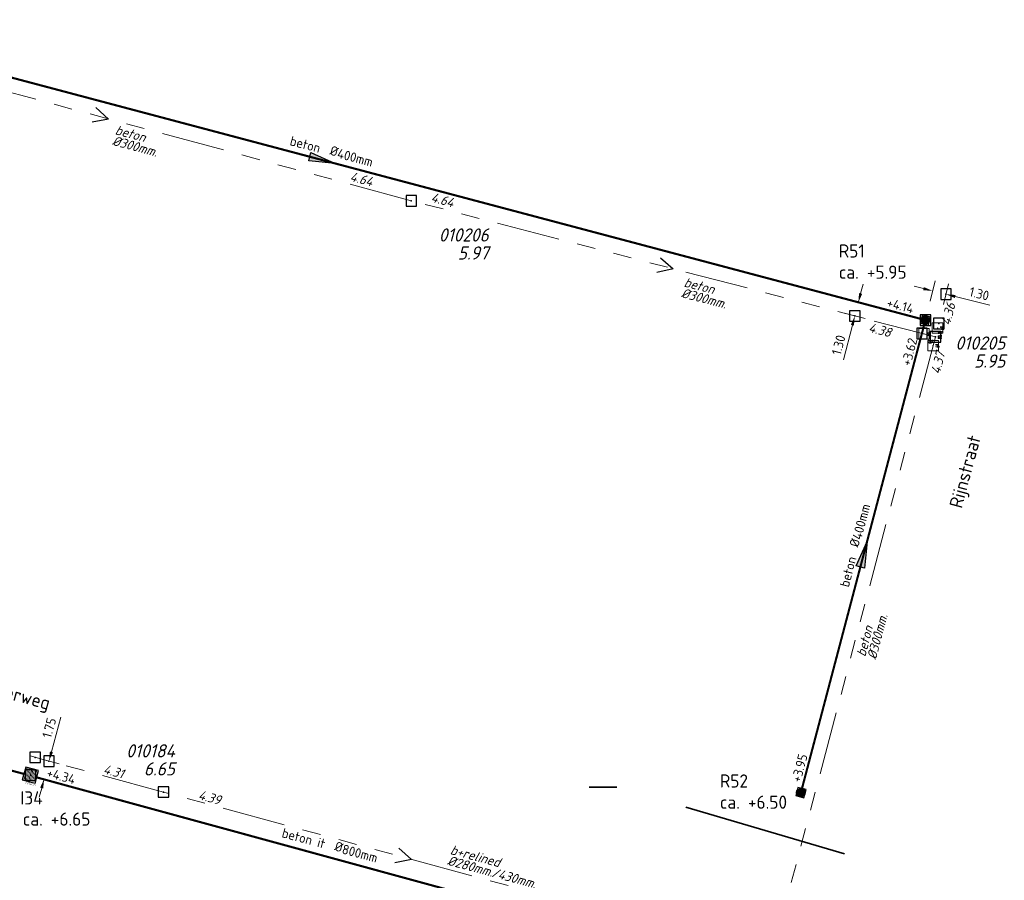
# Model space of a CAD drawing. Header units: metres. Extents: x 151924 to 154502, y 462248 to 463878.
# Tile 17 of 31: x 153563 to 153656, y 463506 to 463587. Entities that reach past the tile are written whole.
import ezdxf
from ezdxf.enums import TextEntityAlignment as Align
from ezdxf.lldxf.tags import DXFTag

# ---------------------------------------------------------------- set-up
doc = ezdxf.new("R2010")
doc.units = ezdxf.units.M
doc.header["$PDMODE"] = 64
doc.header["$PDSIZE"] = 1
for name, pattern in [('RI-GWA-SO', [18.45, 6, -1.8, 1.75, -1.8, 1.75, -1.8, 1.75, -1.8]), ('RI-HWA_BETON-SO', [11.4, 9, -2.4]), ('RI-ITR_BETON-SO', [11.4, 9, -2.4])]:
    doc.linetypes.add(name, pattern=pattern)
doc.layers.get('0').update_dxf_attribs({"linetype": 'CONTINUOUS'})
for name, color, linetype, lineweight in [('B-OI-RI-GWA-MATERIAAL-T18', 11, 'CONTINUOUS', 18), ('B-OI-RI-GWA-PUTDEKSELHOOGTE-T25', 11, 'CONTINUOUS', 25), ('B-OI-RI-GWA_BOB-T18', 11, 'CONTINUOUS', 18), ('B-OI-RI-GWA_BOB-T18-INGEMETEN', 200, 'CONTINUOUS', 18), ('B-OI-RI-GWA_DIAMETER-HOOGTE-T18', 11, 'CONTINUOUS', 18), ('B-OI-RI-GWA_DIAMETER-T18', 11, 'CONTINUOUS', 18), ('B-OI-RI-GWA_PUTNUMMER-T25', 11, 'CONTINUOUS', 18), ('B-OI-RI-GWA_RIOOLPUT-S', 11, 'CONTINUOUS', 25), ('B-OI-RI-GWA_TRANSPORTLEIDING_BETON_300-G', 11, 'RI-GWA-SO', 18), ('B-OI-RI-GWA_TRANSPORTLEIDING_BETON_EI_300X450-G', 11, 'RI-GWA-SO', 18), ('B-OI-RI-STROOMRICHTING-S', 252, 'CONTINUOUS', 25), ('B-RO-OG-TOPOGRAFIE-T18', 2, 'CONTINUOUS', 18), ('N-OI-RI-HWA_PUTDEKSELHOOGTE-T25', 154, 'CONTINUOUS', 25), ('N-OI-RI-HWA_PUTNUMMER-T25', 154, 'CONTINUOUS', 18), ('N-OI-RI-HWA_RIOOLLEIDING_BETON_400-G', 154, 'RI-HWA_BETON-SO', 35), ('N-OI-RI-HWA_RIOOLPUT_INSPECTIEPUT-S', 154, 'CONTINUOUS', 25), ('N-OI-RI-HWA_STROOMRICHTING-S', 154, 'CONTINUOUS', 25), ('N-OI-RI-ITR_PUTDEKSELHOOGTE-T25', 136, 'CONTINUOUS', 25), ('N-OI-RI-ITR_PUTNUMMER-T25', 136, 'CONTINUOUS', 25), ('N-OI-RI-ITR_RIOOLLEIDING_BETON_800-G', 136, 'RI-ITR_BETON-SO', 35), ('N-OI-RI-ITR_RIOOLPUT_INSPECTIEPUT-S', 136, 'CONTINUOUS', 25), ('N-OI-RI-ITR_STROOMRICHTING-S', 136, 'CONTINUOUS', 25), ('N-OI-RI-M', 1, 'CONTINUOUS', 18), ('N-OI-RI-PERSLEIDING_BOB-G', 210, 'RI-PERS', 35), ('N-RO-KG-GRENS_WERK-G', 7, 'XX-WERKGRENS', 35)]:
    doc.layers.add(name, color=color, linetype=linetype, lineweight=lineweight)
for name, color, linetype, lineweight, plot in [('CALQUE_PTTOPO_ALT', 1, 'CONTINUOUS', 0, False), ('CALQUE_PTTOPO_MAT', 7, 'CONTINUOUS', 0, False), ('PTTOPO', 7, 'CONTINUOUS', 0, False)]:
    doc.layers.add(name, color=color, linetype=linetype, lineweight=lineweight, plot=plot)
doc.layers.add('VSI-MEETING-18-1-2022', color=7, linetype='CONTINUOUS')
doc.layers.get('0').freeze()
doc.styles.add('NLCS-ISO', font='NLCS-ISO.ttf')
doc.styles.add('NLCS-ISO-M200-T18', font='NLCS-ISO.ttf', dxfattribs={"height": 0.36})
doc.styles.add('NLCS-ISO-M500-T18', font='NLCS-ISO.ttf', dxfattribs={"height": 0.9})
doc.styles.add('NLCS-ISO-M500-T18_CURSIEF', font='NLCS-ISO.ttf', dxfattribs={"oblique": 15, "height": 0.9})
doc.styles.add('NLCS-ISO-M500-T25', font='NLCS-ISO.ttf', dxfattribs={"height": 1.25})
doc.styles.add('NLCS-ISO-M500-T25_CURSIEF', font='NLCS-ISO.ttf', dxfattribs={"oblique": 15, "height": 1.25})
doc.styles.add('Style-STANDARD', font='STANDARD.shx')
tags = doc.linetypes.add('RI-PERS', pattern='A,7,-2,["P",Standard,S=1.8,R=0,X=-0.5,Y=-0.9],-2,7,-2,[102,NLCS.SHX,S=1,R=180,X=0,Y=0],-2', length=22).pattern_tags.tags
tags[6] = DXFTag(74, 10)
doc.linetypes.add('XX-WERKGRENS', pattern='A,0,[137,NLCS.SHX,S=0.1,R=0,X=-1.1,Y=-1.35],-6', length=6)
doc.dimstyles.new('NLCS-M500-T18-PIJL_L2_H2', dxfattribs={"dimscale": 0.5, "dimtxt": 2.5, "dimasz": 1.8, "dimexe": 2, "dimexo": 2, "dimgap": 0.7, "dimtad": 1, "dimzin": 0, "dimdsep": 46, "dimtxsty": 'NLCS-ISO-M500-T18', "dimcen": 0, "dimdle": 2, "dimclrd": 256, "dimclre": 256, "dimclrt": 256, "dimazin": 0, "dimtfac": 1, "dimtdec": 3, "dimtofl": 0, "dimtmove": 0, "dimatfit": 3, "dimfxl": 2, "dimfxlon": 1, "dimtfillclr": 256, "dimtolj": 1, "dimtzin": 0, "dimlwd": -1, "dimlwe": -1, "dimarcsym": 0})

# ---------------------------------------------------------------- blocks, each defined once
blk = doc.blocks.new('*U40')
at = {"ltscale": 0.1, "insert": (2.43, 1.32), "char_height": 1.8, "attachment_point": 9, "style": 'NLCS-ISO'}
blk.add_mtext_dynamic_manual_height_columns('%%C', width=3.1412, gutter_width=1.8, heights=[0], dxfattribs=at)
at = {"ltscale": 0.1, "style": 'NLCS-ISO'}
for tag, p in [('BOBL', (-49.94, 0)), ('MAT', (-1, 0.6))]:
    blk.add_attdef(tag, text='', height=1.8, dxfattribs=at).set_placement(p, align=Align.BOTTOM_RIGHT)
for tag, p in [('DIA', (2.43, 0.6)), ('BOBR', (50.02, 0))]:
    blk.add_attdef(tag, text='', height=1.8, dxfattribs=at).set_placement(p, align=Align.BOTTOM_LEFT)
blk = doc.blocks.new('N-SRI-PUT_HWA')
h = blk.add_hatch(color=256)
h.dxf.hatch_style = 1
h.paths.add_polyline_path([(-0.4, 0, 1), (0.4, 0, 1)])
at = {"lineweight": -3, "flags": 128}
blk.add_lwpolyline([(-0.4, -0.4), (0.4, -0.4), (0.4, 0.4), (-0.4, 0.4)], close=True, dxfattribs=at)
at = {"lineweight": -3}
blk.add_circle((0, 0), 0.4, dxfattribs=at)
blk = doc.blocks.new('*U139')
at = {"ltscale": 0.1}
blk.add_hatch(color=256, dxfattribs=at).paths.add_polyline_path([(2.5, 0), (-2.5, -0.83), (-2.5, 0.83)])
at = {"ltscale": 0.1, "flags": 128}
blk.add_lwpolyline([(2.5, 0), (-2.5, -0.83), (-2.5, 0.83)], close=True, dxfattribs=at)
at = {"ltscale": 0.1, "insert": (2.43, 1.32), "char_height": 1.8, "attachment_point": 9, "style": 'NLCS-ISO'}
blk.add_mtext_dynamic_manual_height_columns('%%C', width=3.1412, gutter_width=1.8, heights=[0], dxfattribs=at)
at = {"ltscale": 0.1, "style": 'NLCS-ISO'}
for tag, p in [('BOBL', (-90.42, 0)), ('MAT', (-1, 0.6))]:
    blk.add_attdef(tag, text='', height=1.8, dxfattribs=at).set_placement(p, align=Align.BOTTOM_RIGHT)
for tag, p in [('DIA', (2.43, 0.6)), ('BOBR', (110.46, 0))]:
    blk.add_attdef(tag, text='', height=1.8, dxfattribs=at).set_placement(p, align=Align.BOTTOM_LEFT)
blk.add_attdef('JVA', text='', height=1.8, dxfattribs=at).set_placement((0, -1), align=Align.TOP_CENTER)
blk = doc.blocks.new('*U140')
at = {"ltscale": 0.1}
blk.add_hatch(color=256, dxfattribs=at).paths.add_polyline_path([(2.5, 0), (-2.5, -0.83), (-2.5, 0.83)])
at = {"ltscale": 0.1, "flags": 128}
blk.add_lwpolyline([(2.5, 0), (-2.5, -0.83), (-2.5, 0.83)], close=True, dxfattribs=at)
at = {"ltscale": 0.1, "insert": (2.43, 1.32), "char_height": 1.8, "attachment_point": 9, "style": 'NLCS-ISO'}
blk.add_mtext_dynamic_manual_height_columns('%%C', width=3.1412, gutter_width=1.8, heights=[0], dxfattribs=at)
at = {"ltscale": 0.1, "style": 'NLCS-ISO'}
for tag, p in [('BOBL', (-39.58, 0)), ('MAT', (-1, 0.6))]:
    blk.add_attdef(tag, text='', height=1.8, dxfattribs=at).set_placement(p, align=Align.BOTTOM_RIGHT)
for tag, p in [('DIA', (2.43, 0.6)), ('BOBR', (36.69, 0))]:
    blk.add_attdef(tag, text='', height=1.8, dxfattribs=at).set_placement(p, align=Align.BOTTOM_LEFT)
blk.add_attdef('JVA', text='', height=1.8, dxfattribs=at).set_placement((0, -1), align=Align.TOP_CENTER)
blk = doc.blocks.new('*D100')
at = {"layer": '', "color": 0, "transparency": 16777216}
for p in [(153650.662, 463561.317), (153648.711, 463558.864), (153649.974, 463558.55)]:
    blk.add_point(p, dxfattribs=at)
at = {"layer": 'N-OI-RI-M', "transparency": 16777216}
for p, q in [((153648.526, 463561.849), (153647.652, 463562.066)), ((153649.158, 463560.661), (153649.641, 463562.602)), ((153650.421, 463560.347), (153650.904, 463562.288)), ((153651.536, 463561.1), (153654.835, 463560.279))]:
    blk.add_line(p, q, dxfattribs=at)
for points in [[(153648.562, 463561.994), (153648.49, 463561.703), (153649.399, 463561.632)], [(153651.572, 463561.246), (153651.499, 463560.955), (153650.662, 463561.317)]]:
    blk.add_solid(points, dxfattribs=at)
at = {"layer": 'N-OI-RI-M', "transparency": 16777216, "insert": (153653.815, 463561.358), "char_height": 0.9, "attachment_point": 5, "rotation": 346.0309, "style": 'NLCS-ISO-M500-T18'}
blk.add_mtext('\\A1;1.30', dxfattribs=at)
blk = doc.blocks.new('*D101')
at = {"layer": '', "color": 0, "transparency": 16777216}
for p in [(153642.012, 463559.256), (153648.711, 463558.864), (153648.383, 463557.602)]:
    blk.add_point(p, dxfattribs=at)
at = {"layer": 'N-OI-RI-M', "transparency": 16777216}
for p, q in [((153642.566, 463561.39), (153642.792, 463562.261)), ((153643.308, 463560.267), (153641.372, 463560.77)), ((153642.98, 463559.005), (153641.044, 463559.508)), ((153641.786, 463558.385), (153640.931, 463555.094))]:
    blk.add_line(p, q, dxfattribs=at)
for points in [[(153642.421, 463561.427), (153642.711, 463561.352), (153642.34, 463560.519)], [(153641.64, 463558.423), (153641.931, 463558.347), (153642.012, 463559.256)]]:
    blk.add_solid(points, dxfattribs=at)
at = {"layer": 'N-OI-RI-M', "transparency": 16777216, "insert": (153640.471, 463556.505), "char_height": 0.9, "attachment_point": 5, "rotation": 75.44155, "style": 'NLCS-ISO-M500-T18'}
blk.add_mtext('\\A1;1.30', dxfattribs=at)
blk = doc.blocks.new('PTTOPO')
at = {"layer": 'PTTOPO'}
blk.add_point((0, 0), dxfattribs=at)
at = {"layer": 'CALQUE_PTTOPO_ALT', "style": 'Style-STANDARD', "width": 0.8}
blk.add_attdef('ALT', text='', height=0.1, dxfattribs=at).set_placement((0.25, -0.1), align=Align.MIDDLE_LEFT)
at = {"layer": 'CALQUE_PTTOPO_MAT', "style": 'Style-STANDARD', "width": 0.8}
blk.add_attdef('MAT', text='', height=0.1, dxfattribs=at).set_placement((0.25, 0.1), align=Align.MIDDLE_LEFT)
blk = doc.blocks.new('N-SRI-PUT_ITR_1.25X1.25')
at = {"ltscale": 0.1}
h = blk.add_hatch(dxfattribs=at)
h.set_pattern_fill('DOTS', color=256, scale=0.075, style=0)
h.set_pattern_definition([(0, (-0.40003, -0.40001), (0.059531, 0.1190625), [0, -0.1190625])])
h.paths.add_polyline_path([(0.625, -0.625), (0.625, 0.625), (-0.625, 0.625), (-0.625, -0.625)])
at = {"lineweight": -3, "flags": 128}
blk.add_lwpolyline([(0.625, -0.625), (0.625, 0.625), (-0.625, 0.625), (-0.625, -0.625)], close=True, dxfattribs=at)
at = {"insert": (0.71, -0.275), "char_height": 0.18, "attachment_point": 1, "rotation": 90, "style": 'NLCS-ISO-M200-T18'}
blk.add_mtext_dynamic_manual_height_columns('1.25x1.25', width=0.15881, gutter_width=0.9, heights=[0], dxfattribs=at)
blk = doc.blocks.new('*D188')
at = {"layer": '', "color": 0, "transparency": 16777216}
for p in [(153564.277, 463517.407), (153565.581, 463517.054), (153563.82, 463515.717)]:
    blk.add_point(p, dxfattribs=at)
at = {"layer": 'N-OI-RI-M', "transparency": 16777216}
for p, q in [((153565.815, 463517.923), (153566.702, 463521.205)), ((153565.242, 463517.146), (153566.546, 463516.793)), ((153564.785, 463515.456), (153566.089, 463515.104)), ((153564.889, 463514.496), (153564.654, 463513.627))]:
    blk.add_line(p, q, dxfattribs=at)
for points in [[(153565.671, 463517.962), (153565.96, 463517.884), (153565.581, 463517.054)], [(153564.744, 463514.535), (153565.034, 463514.456), (153565.124, 463515.364)]]:
    blk.add_solid(points, dxfattribs=at)
at = {"layer": 'N-OI-RI-M', "transparency": 16777216, "insert": (153565.604, 463520.207), "char_height": 0.9, "attachment_point": 5, "rotation": 74.87826, "style": 'NLCS-ISO-M500-T18'}
blk.add_mtext('\\A1;1.75', dxfattribs=at)

msp = doc.modelspace()

# ---------------------------------------------------------------- linework, layer by layer
at = {"layer": 'B-OI-RI-GWA_RIOOLPUT-S', "linetype": 'Continuous'}
for p in [(153599.95, 463570.18), (153649.66, 463557.27), (153576.44, 463514.12)]:
    msp.add_point(p, dxfattribs=at)
at = {"layer": 'B-OI-RI-GWA_TRANSPORTLEIDING_BETON_300-G'}
for p, q in [((153599.95, 463570.18), (153542.54, 463585.69)), ((153649.66, 463557.27), (153599.95, 463570.18)), ((153634, 463498), (153649.66, 463557.27))]:
    msp.add_line(p, q, dxfattribs=at)
at = {"layer": 'B-OI-RI-GWA_TRANSPORTLEIDING_BETON_EI_300X450-G'}
for p, q in [((153576.44, 463514.12), (153527.92, 463527.23)), ((153623.51, 463501.35), (153576.44, 463514.12))]:
    msp.add_line(p, q, dxfattribs=at)
at = {"layer": 'B-OI-RI-STROOMRICHTING-S'}
for points in [[(153570.04, 463579.01), (153571.24, 463577.93), (153569.67, 463577.62)], [(153623.59, 463564.78), (153624.8, 463563.72), (153623.23, 463563.39)], [(153598.77, 463508.81), (153599.98, 463507.73), (153598.4, 463507.42)]]:
    msp.add_lwpolyline(points, dxfattribs=at)
at = {"layer": 'N-OI-RI-HWA_RIOOLLEIDING_BETON_400-G', "const_width": 0.2, "flags": 128}
for points in [[(153648.711, 463558.864), (153544.13, 463586.607)], [(153637.001, 463514.451), (153648.711, 463558.864)]]:
    msp.add_lwpolyline(points, dxfattribs=at)
at = {"layer": 'N-OI-RI-ITR_RIOOLLEIDING_BETON_800-G', "const_width": 0.2, "flags": 128}
for points in [[(153502.66, 463532.099), (153563.205, 463515.836)], [(153564.411, 463515.509), (153619.881, 463500.36)]]:
    msp.add_lwpolyline(points, dxfattribs=at)
at = {"layer": 'N-OI-RI-PERSLEIDING_BOB-G', "flags": 128}
msp.add_lwpolyline([(153619.452, 463514.595), (153616.827, 463514.595)], dxfattribs=at)
at = {"layer": 'N-RO-KG-GRENS_WERK-G', "flags": 128}
msp.add_lwpolyline([(153641.022, 463508.267), (153625.977, 463512.691)], dxfattribs=at)

# ---------------------------------------------------------------- block references
at = {"layer": 'N-OI-RI-HWA_RIOOLPUT_INSPECTIEPUT-S'}
for p, rotation in [((153648.711, 463558.864), 165.2329658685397), ((153636.898, 463514.064), 345.1406765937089)]:
    msp.add_blockref('N-SRI-PUT_HWA', p, dxfattribs=dict(at, rotation=rotation))
at = {"layer": 'N-OI-RI-HWA_STROOMRICHTING-S', "xscale": 0.5, "yscale": 0.5, "zscale": 0.5}
for name, p, rotation, values in [('*U139', (153591.531, 463574.031), 345.1406765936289, {'MAT': 'beton', 'DIA': '400mm', 'BOBL': '+4.35', 'BOBR': '+4.14'}), ('*U140', (153642.865, 463536.653), 75.20558139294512, {'MAT': 'beton', 'DIA': '400mm', 'BOBL': '+3.95', 'BOBR': '+3.62'})]:
    msp.add_blockref(name, p, dxfattribs=dict(at, rotation=rotation)).add_auto_attribs(values)
at = {"layer": 'N-OI-RI-ITR_RIOOLPUT_INSPECTIEPUT-S', "rotation": 254.7273880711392}
msp.add_blockref('N-SRI-PUT_ITR_1.25X1.25', (153563.82, 463515.717), dxfattribs=at)
at = {"layer": 'N-OI-RI-ITR_STROOMRICHTING-S', "xscale": 0.4999999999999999, "yscale": 0.4999999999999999, "zscale": 0.4999999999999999, "rotation": 344.8830721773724}
msp.add_blockref('*U40', (153591.977, 463508.073), dxfattribs=at).add_auto_attribs({'MAT': 'beton it', 'DIA': '800mm', 'BOBL': '+4.34', 'BOBR': '+4.34'})
at = {"layer": 'PTTOPO'}
ref = msp.add_blockref('PTTOPO', (153649.66, 463557.27), dxfattribs=at)
ref.add_attrib('ALT', '4.387', dxfattribs={"layer": 'CALQUE_PTTOPO_ALT', "height": 0.1, "style": 'Style-STANDARD', "width": 0.8}).set_placement((153648.986, 463556.723), align=Align.MIDDLE_LEFT)
ref.add_attrib('MAT', 'Bob-27', dxfattribs={"layer": 'CALQUE_PTTOPO_MAT', "height": 0.1, "style": 'Style-STANDARD', "width": 0.8}).set_placement((153648.981, 463556.905), align=Align.MIDDLE_LEFT)
ref = msp.add_blockref('PTTOPO', (153649.66, 463557.27), dxfattribs=at)
ref.add_attrib('ALT', '5.903', dxfattribs={"layer": 'CALQUE_PTTOPO_ALT', "height": 0.1, "style": 'Style-STANDARD', "width": 0.8}).set_placement((153649.91, 463557.64), align=Align.MIDDLE_LEFT)
ref.add_attrib('MAT', 'Put-17', dxfattribs={"layer": 'CALQUE_PTTOPO_MAT', "height": 0.1, "style": 'Style-STANDARD', "width": 0.8}).set_placement((153649.938, 463557.766), align=Align.MIDDLE_LEFT)
at = {"layer": 'VSI-MEETING-18-1-2022'}
for p, values in [((153649.866, 463558.111), {'ALT': '4.362', 'MAT': 'bok'}), ((153648.574, 463557.552, 4.375), {'ALT': '4.375', 'MAT': 'bok'}), ((153649.66, 463557.27), {'ALT': '5.893', 'MAT': 'put19'}), ((153649.44, 463556.438), {'ALT': '4.366', 'MAT': 'bok'})]:
    msp.add_blockref('PTTOPO', p, dxfattribs=at).add_auto_attribs(values)

# ---------------------------------------------------------------- texts
at = {"layer": 'B-OI-RI-GWA-MATERIAAL-T18', "linetype": 'ByBlock', "style": 'NLCS-ISO-M500-T18_CURSIEF', "oblique": 15}
for s, rotation, p in [('beton', 344.88177, (153571.792, 463576.497)), ('beton', 345.44155, (153625.744, 463562.058)), ('beton', 75.19983, (153643.008, 463526.899)), ('b+relined', 344.82113, (153603.578, 463508.251))]:
    msp.add_text(s, height=0.9, rotation=rotation, dxfattribs=at).set_placement(p)
at = {"layer": 'B-OI-RI-GWA-PUTDEKSELHOOGTE-T25', "linetype": 'ByBlock', "style": 'NLCS-ISO-M500-T25_CURSIEF', "oblique": 15}
for s, p in [('5.97', (153607.285, 463564.602)), ('5.95', (153656.283, 463554.356)), ('6.65', (153577.528, 463515.692))]:
    msp.add_text(s, height=1.25, dxfattribs=at).set_placement(p, align=Align.RIGHT)
at = {"layer": 'B-OI-RI-GWA_BOB-T18', "linetype": 'ByBlock', "style": 'NLCS-ISO-M500-T18_CURSIEF', "oblique": 15}
for s, rotation, p in [('4.64', 345.44155, (153596.158, 463571.53)), ('4.31', 344.82113, (153572.535, 463515.387))]:
    msp.add_text(s, height=0.9, rotation=rotation, dxfattribs=at).set_placement(p, align=Align.RIGHT)
for s, rotation, p in [('4.64', 344.88177, (153601.748, 463570.108)), ('4.39', 344.87986, (153579.678, 463513.452))]:
    msp.add_text(s, height=0.9, rotation=rotation, dxfattribs=at).set_placement(p)
at = {"layer": 'B-OI-RI-GWA_BOB-T18-INGEMETEN', "linetype": 'ByBlock', "style": 'NLCS-ISO-M500-T18_CURSIEF', "oblique": 15}
for s, rotation, p in [('4.36', 75.19983, (153651.579, 463560.358)), ('4.37', 76.2244, (153650.583, 463555.73))]:
    msp.add_text(s, height=0.9, rotation=rotation, dxfattribs=at).set_placement(p, align=Align.RIGHT)
msp.add_text('4.38', height=0.9, rotation=345.44155, dxfattribs=at).set_placement((153643.249, 463557.769))
at = {"layer": 'B-OI-RI-GWA_DIAMETER-HOOGTE-T18', "linetype": 'ByBlock', "style": 'NLCS-ISO-M500-T18_CURSIEF', "oblique": 15}
msp.add_text('/430mm.', height=0.9, rotation=344.82113, dxfattribs=at).set_placement((153607.501, 463506.098))
at = {"layer": 'B-OI-RI-GWA_DIAMETER-T18', "linetype": 'ByBlock', "style": 'NLCS-ISO-M500-T18_CURSIEF', "oblique": 15}
for s, rotation, p in [('%%c300mm.', 344.88177, (153571.518, 463575.483)), ('%%c300mm.', 345.44155, (153625.48, 463561.042)), ('%%c300mm.', 75.19983, (153644.023, 463526.63)), ('%%c280mm.', 344.82113, (153603.303, 463507.237))]:
    msp.add_text(s, height=0.9, rotation=rotation, dxfattribs=at).set_placement(p)
at = {"layer": 'B-OI-RI-GWA_PUTNUMMER-T25', "linetype": 'ByBlock', "style": 'NLCS-ISO-M500-T25_CURSIEF', "oblique": 15}
for s, p in [('010206', (153607.285, 463566.311)), ('010205', (153656.283, 463556.065)), ('010184', (153577.528, 463517.4))]:
    msp.add_text(s, height=1.25, dxfattribs=at).set_placement(p, align=Align.RIGHT)
at = {"layer": 'B-RO-OG-TOPOGRAFIE-T18', "style": 'NLCS-ISO-M200-T18'}
for s, rotation, p in [('Rijnstraat', 75, (153652.643, 463544.452)), ('Noordewierweg', 344.7, (153560.292, 463523.774))]:
    msp.add_text(s, height=1.25, rotation=rotation, dxfattribs=at).set_placement(p, align=Align.MIDDLE)
at = {"layer": 'N-OI-RI-HWA_PUTDEKSELHOOGTE-T25', "style": 'NLCS-ISO-M500-T25'}
for s, p in [('ca. +5.95', (153640.496, 463562.785)), ('ca. +6.50', (153629.22, 463512.533))]:
    msp.add_text(s, height=1.25, dxfattribs=at).set_placement(p)
at = {"layer": 'N-OI-RI-HWA_PUTNUMMER-T25', "style": 'NLCS-ISO-M500-T25'}
for s, p in [('R51', (153640.496, 463564.793)), ('R52', (153629.22, 463514.541))]:
    msp.add_text(s, height=1.25, dxfattribs=at).set_placement(p)
at = {"layer": 'N-OI-RI-ITR_PUTDEKSELHOOGTE-T25', "style": 'NLCS-ISO-M500-T25'}
msp.add_text('ca. +6.65', height=1.25, dxfattribs=at).set_placement((153563.097, 463510.931))
at = {"layer": 'N-OI-RI-ITR_PUTNUMMER-T25', "style": 'NLCS-ISO-M500-T25'}
msp.add_text('I34', height=1.25, dxfattribs=at).set_placement((153562.864, 463512.94))

# ---------------------------------------------------------------- dimensions: what is measured, and where the dimension line sits
at = {"layer": 'N-OI-RI-M'}
for p1, p2, distance, picture, middle in [((153648.711, 463558.864), (153648.383, 463557.602), -6.582, '*D101', (153640.471, 463556.505)), ((153648.711, 463558.864), (153649.974, 463558.55), 2.852, '*D100', (153653.815, 463561.358)), ((153563.82, 463515.717), (153564.277, 463517.407), -1.351, '*D188', (153565.604, 463520.207))]:
    dim = msp.add_aligned_dim(p1=p1, p2=p2, distance=distance, dimstyle='NLCS-M500-T18-PIJL_L2_H2', dxfattribs=at)
    dim.commit()
    dim.dimension.update_dxf_attribs({"geometry": picture, "text_midpoint": middle})

doc.saveas('drawing.dxf')
